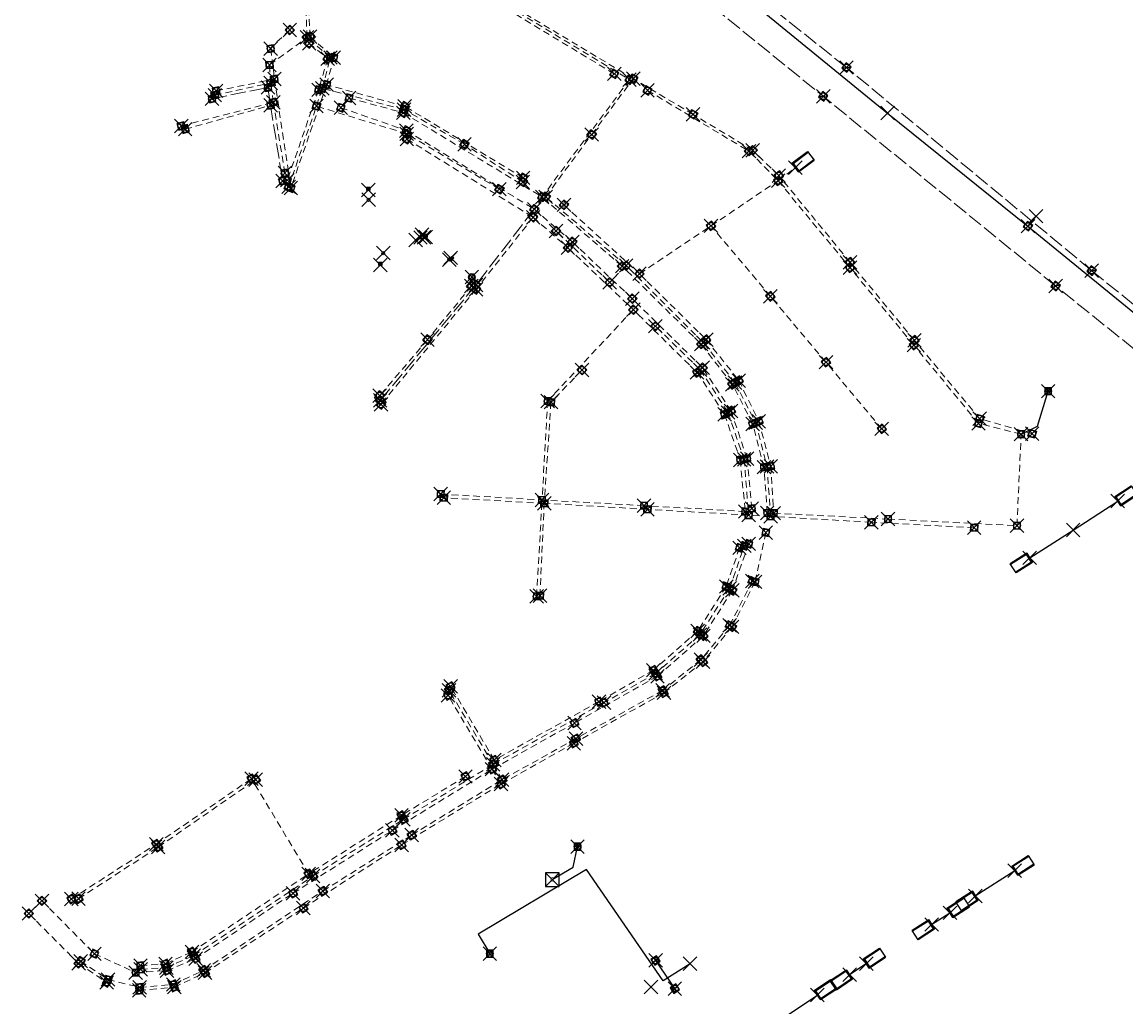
# Model space of a CAD drawing. Header units: metres. Extents: x 146210 to 148984, y 462839 to 465557.
# Tile 4 of 7: x 147001 to 147490, y 464846 to 465282. Entities that reach past the tile are written whole.
import ezdxf
from ezdxf.enums import TextEntityAlignment as Align
from ezdxf.lldxf.tags import DXFTag

# ---------------------------------------------------------------- set-up
doc = ezdxf.new("R2010")
doc.units = ezdxf.units.M
doc.header["$LTSCALE"] = 0.75
doc.header["$PDMODE"] = 3
doc.header["$PDSIZE"] = 3
for name, pattern in [('HIDDENX2', [0.75, 0.5, -0.25]), ('RI-DWA_PVC-SO', [6.4, 4, -2.4]), ('RI-GWA_BETON-SO', [11.4, 9, -2.4]), ('RI-HWA_BETON-SO', [11.4, 9, -2.4]), ('RI-HWA_PERCEELAANSLUITING_125-SO', [2.7, 2, -0.7]), ('RI-HWA_PVC-SO', [6.4, 4, -2.4])]:
    doc.linetypes.add(name, pattern=pattern)
doc.layers.get('0').update_dxf_attribs({"lineweight": 25})
for name, color, linetype, plot in [('aansluiting', 7, 'Continuous', False), ('fictieveput', 7, 'Continuous', False), ('gemaal', 7, 'Continuous', False), ('hemelwaterriool', 7, 'Continuous', False), ('huisaansluiting', 7, 'Continuous', False), ('inlaat', 7, 'Continuous', False), ('inspectieput duiker', 7, 'Continuous', False), ('inspectieput dwa', 7, 'Continuous', False), ('inspectieput gemengd', 7, 'Continuous', False), ('inspectieput rwa', 7, 'Continuous', False), ('ontstoppingsstuk', 7, 'Continuous', False), ('pompput', 7, 'Continuous', False), ('straatkolk', 7, 'Continuous', False), ('t-stuk', 7, 'Continuous', False), ('uitlaat', 7, 'Continuous', False), ('uitstroombak', 7, 'Continuous', False), ('verdekte put', 7, 'Continuous', False)]:
    doc.layers.add(name, color=color, linetype=linetype, plot=plot)
for name, color, linetype, lineweight in [('B-OI-RI-DRAINAGE_PUT-S', 71, 'Continuous', 25), ('B-OI-RI-DWA_RIOOLLEIDING_PVC_200-G', 42, 'RI-DWA_PVC-SO', 18), ('B-OI-RI-DWA_RIOOLLEIDING_PVC_250-G', 42, 'RI-DWA_PVC-SO', 18), ('B-OI-RI-DWA_RIOOLPUT_INSPECTIEPUT-S', 42, 'Continuous', 25), ('B-OI-RI-GWA_RIOOLLEIDING_BETON_1250-G', 11, 'RI-GWA_BETON-SO', 18), ('B-OI-RI-GWA_RIOOLLEIDING_BETON_1500-G', 11, 'RI-GWA_BETON-SO', 18), ('B-OI-RI-HWA_HULPSTUK-S', 151, 'Continuous', 18), ('B-OI-RI-HWA_KOLK-S', 151, 'Continuous', 25), ('B-OI-RI-HWA_RIOOLLEIDING_BETON_400-G', 151, 'RI-HWA_BETON-SO', 18), ('B-OI-RI-HWA_RIOOLLEIDING_BETON_800-G', 151, 'RI-HWA_BETON-SO', 18), ('B-OI-RI-HWA_RIOOLLEIDING_PVC_160-G', 151, 'RI-HWA_PVC-SO', 18), ('B-OI-RI-HWA_RIOOLLEIDING_PVC_200-G', 151, 'RI-HWA_PVC-SO', 18), ('B-OI-RI-HWA_RIOOLLEIDING_PVC_250-G', 151, 'RI-HWA_PVC-SO', 18), ('B-OI-RI-HWA_RIOOLLEIDING_PVC_315-G', 151, 'RI-HWA_PVC-SO', 18), ('B-OI-RI-HWA_RIOOLPUT_INSPECTIEPUT-S', 151, 'Continuous', 25), ('B-OI-RI-HWA_UITSTROOMBAK-S', 151, 'Continuous', 25), ('B-OI-RI-PERSLEIDING_GEMAAL-S', 210, 'Continuous', 25), ('B-OI-RI-PERSLEIDING_RIOOLPUT_POMPPUT-S', 210, 'Continuous', 25)]:
    doc.layers.add(name, color=color, linetype=linetype, lineweight=lineweight)
for name, color, linetype in [('B-OI-RI-DUIKERKUNSTWERK_DUIKER_RIOOLLEIDING_BETON_600-G', 171, 'Continuous'), ('B-OI-RI-DUIKERKUNSTWERK_DUIKER_RIOOLLEIDING_BETON_700-G', 171, 'Continuous'), ('B-OI-RI-DUIKERKUNSTWERK_DUIKER_RIOOLLEIDING_BETON_800-G', 171, 'Continuous'), ('B-OI-RI-DUIKERKUNSTWERK_DUIKER_RIOOLLEIDING_PVC_160-G', 171, 'Continuous'), ('B-OI-RI-DUIKERKUNSTWERK_DUIKER_RIOOLLEIDING_PVC_250-G', 171, 'Continuous'), ('B-OI-RI-GWA_RIOOLPUT_INSPECTIEPUT-S', 11, 'Continuous'), ('B-OI-RI-HWA_KOLKAANSLUITING_PVC_125-G', 151, 'Continuous'), ('B-OI-RI-HWA_PERCEELAANSLUITING_PVC_125-G', 151, 'RI-HWA_PERCEELAANSLUITING_125-SO'), ('B-OI-RI-HWA_PERCEELAANSLUITING_PVC_315-G', 7, 'Continuous'), ('B-OI-RI-HWA_RIOOLPUT_BLINDEPUT-S', 151, 'Continuous'), ('B-OI-RI-HWA_RIOOLPUT_OVERSTORTPUT-S', 151, 'Continuous'), ('B-OI-RI-KW_RIOOLPUT_OVERSTORTPUT-S', 171, 'Continuous'), ('B-OI-RI-KW_UITSTROOMBAK-S', 171, 'Continuous'), ('B-OI-RI-PERS_RIOOLPUT_OVERSTORTPUT-S', 210, 'Continuous'), ('B-OI-RI-PERSLEIDING_RIOOLLEIDING_HPE_63-G', 210, 'RI-PERS-SO'), ('B-OI-RI-PERSLEIDING_RIOOLLEIDING_PVC_200-G', 210, 'RI-PERS-SO'), ('drainput', 7, 'Continuous')]:
    doc.layers.add(name, color=color, linetype=linetype)
doc.styles.add('NLCS-ISO', font='isocpeur.ttf')
doc.styles.get("Standard").update_dxf_attribs({"font": 'txt.shx'})
tags = doc.linetypes.add('RI-PERS-SO', pattern='A,7,-2,["P",Standard,S=1.8,R=0,X=-0.5,Y=-0.9],-2,7,-2,[102,NLCS.SHX,S=1,R=180,X=0,Y=0],-2', length=22).pattern_tags.tags
tags[6] = DXFTag(74, 10)

# ---------------------------------------------------------------- blocks, each defined once
blk = doc.blocks.new('B-SRI-PUT_HWA-SO')
at = {"lineweight": -3, "flags": 128}
blk.add_lwpolyline([(-2, -2), (2, -2), (2, 2), (-2, 2)], close=True, dxfattribs=at)
at = {"lineweight": -3}
blk.add_circle((0, 0), 2, dxfattribs=at)
blk = doc.blocks.new('SRI-PUT_BLINDEPUT-SO')
at = {"lineweight": -3, "flags": 128}
blk.add_lwpolyline([(-2, -2), (2, -2), (2, 2), (-2, 2)], close=True, dxfattribs=at)
at = {"linetype": 'HIDDENX2', "lineweight": -3, "ltscale": 1.5}
blk.add_circle((0, 0), 2, dxfattribs=at)
at = {"ltscale": 0.1, "style": 'NLCS-ISO'}
blk.add_text('B', height=2.5, dxfattribs=at).set_placement((0, -0.01), align=Align.MIDDLE_CENTER)
blk = doc.blocks.new('SRI-HULP_INLAAT-SO')
for p, q in [((-0.71, 0.71), (0.71, -0.71)), ((-0.71, -0.71), (0.71, 0.71))]:
    blk.add_line(p, q)
blk.add_circle((0, 0), 1)
blk = doc.blocks.new('SRI-KOLK_STRAAT-SO')
h = blk.add_hatch(color=256)
h.dxf.hatch_style = 1
h.paths.add_polyline_path([(-1.125, 1.5), (-1.125, 0), (0, 0.75)])
h.paths.add_polyline_path([(1.125, 1.5), (0, 0.75), (1.125, 0)])
for p, q in [((-1.125, 0), (1.125, 1.5)), ((1.125, 0), (-1.125, 1.5))]:
    blk.add_line(p, q)
blk.add_lwpolyline([(-1.125, 0), (1.125, 0), (1.125, 1.5), (-1.125, 1.5)], close=True)
blk = doc.blocks.new('B-SRI-PUT_DWA-SO')
at = {"flags": 128}
blk.add_lwpolyline([(-2, 2), (2, 2), (2, -2), (-2, -2)], close=True, dxfattribs=at)
at = {"lineweight": -3, "flags": 128}
blk.add_lwpolyline([(2, -2), (2, 2), (-2, 2), (-2, -2)], close=True, dxfattribs=at)
at = {"lineweight": -3}
blk.add_circle((0, 0), 2, dxfattribs=at)
blk = doc.blocks.new('SRI-DRAIN_PUT-SO')
at = {"lineweight": -3}
for radius in [2, 1.5]:
    blk.add_circle((0, 0), radius, dxfattribs=at)
blk = doc.blocks.new('B-SRI-PUT_POMPPUT-SO')
for p, q in [((-1.74, -0.98), (0, 2)), ((0, 2), (1.74, -0.98)), ((1.74, -0.98), (-1.74, -0.98))]:
    blk.add_line(p, q)
blk.add_lwpolyline([(-2, -2), (2, -2), (2, 2), (-2, 2)], close=True)
blk.add_circle((0, 0), 2)
blk = doc.blocks.new('B-SRI-PUT_GWA-SO')
blk.add_line((-1.41, -1.41), (1.41, 1.41))
blk.add_lwpolyline([(-2, -2), (2, -2), (2, 2), (-2, 2)], close=True)
blk.add_circle((0, 0), 2)
blk = doc.blocks.new('B-SRI-PUT_OVERSTORT-SO')
for p, q in [((0, 2), (-2, 0)), ((-2, 0), (2, 0)), ((0, -2), (0, 2)), ((2, 0), (0, 2))]:
    blk.add_line(p, q)
blk.add_lwpolyline([(-2, -2), (2, -2), (2, 2), (-2, 2)], close=True)
blk.add_circle((0, 0), 2)
blk = doc.blocks.new('SRI-UITSTROOMBAK-SO')
at = {"color": 7}
for p, q in [((-3.25, 11.56), (3.25, 11.56)), ((-3.25, 0), (-3.25, 11.56)), ((-2.75, 0.5), (-2.75, 11.56)), ((2.75, 0.5), (2.75, 11.56)), ((3.25, 0), (3.25, 11.56)), ((-3.25, 0), (3.25, 0)), ((-2.75, 0.5), (2.75, 0.5))]:
    blk.add_line(p, q, dxfattribs=at)
at = {"flags": 128}
blk.add_lwpolyline([(-3.25, 11.56), (3.25, 11.56), (3.25, 0), (-3.25, 0)], close=True, dxfattribs=at)
blk = doc.blocks.new('SRI-GEMAAL-SO')
at = {"lineweight": -3, "flags": 128}
blk.add_lwpolyline([(-4, -4), (4, -4), (4, 4), (-4, 4)], close=True, dxfattribs=at)
at = {"ltscale": 0.1, "style": 'NLCS-ISO'}
blk.add_text('G', height=2.5, dxfattribs=at).set_placement((-0.17, -0.01), align=Align.MIDDLE_CENTER)

msp = doc.modelspace()

# ---------------------------------------------------------------- linework, layer by layer
at = {"layer": 'aansluiting'}
msp.add_point((147450.57, 465196.38), dxfattribs=at)
at = {"layer": 'B-OI-RI-DUIKERKUNSTWERK_DUIKER_RIOOLLEIDING_BETON_600-G'}
msp.add_line((147282.09, 464866.72), (147290.62, 464854.18), dxfattribs=at)
at = {"layer": 'B-OI-RI-DUIKERKUNSTWERK_DUIKER_RIOOLLEIDING_BETON_700-G'}
for p, q in [((147319.34, 465295.5), (147384.89, 465242.06)), ((147384.89, 465242.06), (147447.02, 465191.96)), ((147447.02, 465191.96), (147519.27, 465132.81))]:
    msp.add_line(p, q, dxfattribs=at)
at = {"layer": 'B-OI-RI-DUIKERKUNSTWERK_DUIKER_RIOOLLEIDING_BETON_800-G'}
for p, q in [((147467.08, 465057.34), (147486.78, 465070.17)), ((147447.79, 465045.03), (147467.08, 465057.34))]:
    msp.add_line(p, q, dxfattribs=at)
at = {"layer": 'B-OI-RI-DUIKERKUNSTWERK_DUIKER_RIOOLLEIDING_PVC_160-G'}
msp.add_line((147404.37, 464882.6), (147412.47, 464887.79), dxfattribs=at)
at = {"layer": 'B-OI-RI-DUIKERKUNSTWERK_DUIKER_RIOOLLEIDING_PVC_250-G'}
for p, q in [((147423.72, 464895.28), (147441.18, 464906.47)), ((147368.03, 464860.4), (147375.4, 464865.3)), ((147337.95, 464840.85), (147353.74, 464851.35))]:
    msp.add_line(p, q, dxfattribs=at)
at = {"layer": 'B-OI-RI-DWA_RIOOLLEIDING_PVC_200-G'}
for p, q in [((147253.8, 465232.54), (147272.2, 465257.27)), ((147298.68, 465241.47), (147272.2, 465257.27)), ((147086.86, 465249.95), (147111.58, 465255.38)), ((147170.65, 465243.58), (147134.51, 465253.03)), ((147117.9, 465215.45), (147112.78, 465246.82)), ((147171.86, 465232.86), (147131.9, 465245.12)), ((147197.43, 465228.22), (147170.65, 465243.58)), ((147325.11, 465225.53), (147298.68, 465241.47)), ((147212.9, 465208.34), (147171.86, 465232.86)), ((147233.4, 465204.94), (147253.8, 465232.54)), ((147223.31, 465211.53), (147197.44, 465228.16)), ((147336.7, 465214.33), (147325.11, 465225.53)), ((147368.22, 465175.92), (147336.7, 465214.33)), ((147269.06, 465174.49), (147233.4, 465204.94)), ((147261.77, 465167.04), (147238.03, 465189.83)), ((147269.06, 465174.49), (147261.77, 465167.04)), ((147303.17, 465140.42), (147269.06, 465174.49)), ((147396.77, 465141.32), (147368.22, 465175.92)), ((147200.52, 465165.42), (147181.06, 465141.67)), ((147301.86, 465128.3), (147282.02, 465147.66)), ((147181.06, 465141.67), (147159.92, 465116.84)), ((147317.31, 465122.6), (147303.17, 465140.42)), ((147425.62, 465106.66), (147396.77, 465141.32)), ((147249.48, 465128.21), (147235.74, 465113.96)), ((147301.86, 465128.3), (147314.2, 465109.38)), ((147317.31, 465122.6), (147326.41, 465104.84)), ((147235.74, 465113.96), (147232.79, 465069.17)), ((147314.2, 465109.38), (147321.32, 465088.67)), ((147326.41, 465104.84), (147331.46, 465085.47)), ((147448.9, 465100.01), (147425.62, 465106.66)), ((147321.32, 465088.67), (147323.3, 465063.9)), ((147333.05, 465063.41), (147331.46, 465085.47)), ((147230.85, 465028.22), (147232.79, 465069.17)), ((147333.05, 465063.41), (147323.3, 465063.9)), ((147377.7, 465060.76), (147333.05, 465063.41)), ((147423.23, 465058.36), (147377.7, 465060.76)), ((147314.89, 465031.53), (147321.4, 465050.36)), ((147314.89, 465031.53), (147301.75, 465011.07)), ((147314.9, 465015.12), (147324.99, 465034.78)), ((147314.9, 465015.12), (147302.12, 464999.88)), ((147301.75, 465011.07), (147282.13, 464993.78)), ((147302.12, 464999.88), (147285.21, 464986.3)), ((147282.13, 464993.78), (147259.2, 464980.86)), ((147285.21, 464986.3), (147246.8, 464964.93)), ((147259.2, 464980.86), (147210.14, 464953.59)), ((147246.8, 464964.93), (147214.14, 464946.74)), ((147170.42, 464929.2), (147210.14, 464953.59)), ((147061.78, 464916.91), (147104.99, 464946.76)), ((147174.08, 464922.21), (147214.14, 464946.74)), ((147130.42, 464904.1), (147170.42, 464929.2)), ((147134.71, 464897.41), (147174.08, 464922.21)), ((147026.48, 464894.03), (147061.78, 464916.91)), ((147077.56, 464868.81), (147130.42, 464904.1)), ((147081.92, 464862.31), (147134.71, 464897.41)), ((147027.42, 464866.39), (147039.57, 464858.24)), ((147065.35, 464863.51), (147077.56, 464868.81)), ((147054.02, 464862.77), (147065.35, 464863.51)), ((147068.52, 464856.06), (147081.92, 464862.31)), ((147039.57, 464858.24), (147053.62, 464854.79)), ((147053.62, 464854.79), (147068.52, 464856.06))]:
    msp.add_line(p, q, dxfattribs=at)
at = {"layer": 'B-OI-RI-DWA_RIOOLLEIDING_PVC_250-G'}
for p, q in [((147127.71, 465275.54), (147126.58, 465307.94)), ((147272.2, 465257.27), (147221.78, 465287.5)), ((147111.1, 465263.36), (147127.71, 465275.54)), ((147138.09, 465266.65), (147127.71, 465275.54)), ((147134.51, 465253.03), (147138.09, 465266.65)), ((147111.58, 465255.38), (147111.1, 465263.36)), ((147112.78, 465246.82), (147111.58, 465255.38)), ((147131.9, 465245.12), (147134.51, 465253.03)), ((147071.99, 465236.32), (147112.78, 465246.82)), ((147119.54, 465209.35), (147131.9, 465245.12)), ((147232.79, 465069.17), (147188.3, 465071.64)), ((147278.52, 465066.52), (147232.79, 465069.17)), ((147323.3, 465063.9), (147278.52, 465066.52)), ((147210.14, 464953.59), (147190.62, 464986.3)), ((147214.14, 464946.74), (147210.14, 464953.59))]:
    msp.add_line(p, q, dxfattribs=at)
at = {"layer": 'B-OI-RI-GWA_RIOOLLEIDING_BETON_1250-G'}
for p, q in [((147267.68, 465321.46), (147356.35, 465249.48)), ((147459.34, 465165.43), (147356.35, 465249.48)), ((147560.77, 465083.85), (147459.34, 465165.43))]:
    msp.add_line(p, q, dxfattribs=at)
at = {"layer": 'B-OI-RI-GWA_RIOOLLEIDING_BETON_1500-G'}
for p, q in [((147366.65, 465262.21), (147275.31, 465335.07)), ((147475.24, 465172.25), (147366.65, 465262.21)), ((147475.24, 465172.25), (147572.8, 465093.53))]:
    msp.add_line(p, q, dxfattribs=at)
at = {"layer": 'B-OI-RI-HWA_KOLKAANSLUITING_PVC_125-G'}
msp.add_line((147191.31, 465177.89), (147190.71, 465177.11), dxfattribs=at)
at = {"layer": 'B-OI-RI-HWA_PERCEELAANSLUITING_PVC_125-G'}
msp.add_line((147175.82, 465185.82), (147177.95, 465186.91), dxfattribs=at)
at = {"layer": 'B-OI-RI-HWA_PERCEELAANSLUITING_PVC_315-G'}
msp.add_line((147450.57, 465196.38), (147447.02, 465191.96), dxfattribs=at)
at = {"layer": 'B-OI-RI-HWA_RIOOLLEIDING_BETON_400-G'}
for p, q in [((147228.34, 465199.45), (147202.56, 465165.91)), ((147202.56, 465165.91), (147160.12, 465114.75))]:
    msp.add_line(p, q, dxfattribs=at)
at = {"layer": 'B-OI-RI-HWA_RIOOLLEIDING_BETON_800-G'}
for p, q in [((147085.61, 465248.36), (147110.38, 465253.34)), ((147110.38, 465253.34), (147111.58, 465245.47)), ((147111.58, 465245.47), (147116.86, 465211.98))]:
    msp.add_line(p, q, dxfattribs=at)
at = {"layer": 'B-OI-RI-HWA_RIOOLLEIDING_PVC_160-G'}
for p, q in [((147127.68, 465307.64), (147129.05, 465275.92)), ((147263.78, 465259.39), (147220.04, 465285.84)), ((147120.07, 465278.83), (147111.46, 465270.82)), ((147129.05, 465275.92), (147139.55, 465266.6)), ((147111.6, 465270.57), (147113.29, 465257.09)), ((147139.55, 465266.6), (147136.4, 465254.6)), ((147087.48, 465251.88), (147113.29, 465257.09)), ((147113.29, 465257.09), (147120.55, 465208.8)), ((147170.96, 465245.04), (147136.4, 465254.6)), ((147278.49, 465252.07), (147323.51, 465225.14)), ((147223.44, 465213.36), (147170.96, 465245.04)), ((147171.92, 465230.54), (147227.85, 465195.86)), ((147241.5, 465201.4), (147274.95, 465170.85)), ((147227.85, 465195.86), (147202.55, 465163.99))]:
    msp.add_line(p, q, dxfattribs=at)
at = {"layer": 'B-OI-RI-HWA_RIOOLLEIDING_PVC_200-G'}
for p, q in [((147136.4, 465254.6), (147120.55, 465208.8)), ((147323.51, 465225.14), (147336.37, 465212.05)), ((147202.55, 465163.99), (147160.44, 465112.98))]:
    msp.add_line(p, q, dxfattribs=at)
at = {"layer": 'B-OI-RI-HWA_RIOOLLEIDING_PVC_250-G'}
for p, q in [((147336.37, 465212.05), (147343.98, 465217.87)), ((147306.65, 465192.07), (147336.37, 465212.05)), ((147336.37, 465212.05), (147368.21, 465173.53)), ((147245.21, 465184.97), (147228.34, 465199.45)), ((147227.85, 465195.86), (147243.25, 465182.4)), ((147274.95, 465170.85), (147306.65, 465192.07)), ((147332.96, 465160.85), (147306.65, 465192.07)), ((147271.76, 465159.8), (147245.21, 465184.97)), ((147243.25, 465182.4), (147272.25, 465154.92)), ((147302.28, 465139.67), (147267.27, 465174.21)), ((147396.49, 465139.25), (147368.21, 465173.53)), ((147274.95, 465170.85), (147304.53, 465141.7)), ((147302.93, 465129.23), (147271.76, 465159.8)), ((147357.55, 465131.7), (147332.96, 465160.85)), ((147272.25, 465154.92), (147234.27, 465114.48)), ((147300.47, 465127.12), (147272.25, 465154.92)), ((147316.11, 465121.87), (147302.28, 465139.67)), ((147304.53, 465141.7), (147318.99, 465123.54)), ((147425.12, 465104.55), (147396.49, 465139.25)), ((147382.28, 465102.15), (147357.55, 465131.7)), ((147300.47, 465127.12), (147312.66, 465108.56)), ((147315.5, 465110.09), (147302.93, 465129.23)), ((147325.07, 465104.33), (147316.11, 465121.87)), ((147318.99, 465123.54), (147327.83, 465105.53)), ((147234.27, 465114.48), (147231.82, 465070.65)), ((147322.64, 465088.99), (147315.5, 465110.09)), ((147312.66, 465108.56), (147319.6, 465088.4)), ((147327.83, 465105.53), (147333.13, 465085.56)), ((147330.14, 465085.17), (147325.07, 465104.33)), ((147443.99, 465099.79), (147425.12, 465104.55)), ((147442.19, 465059.29), (147443.99, 465099.79)), ((147319.6, 465088.4), (147321.79, 465065.54)), ((147324.71, 465066.85), (147322.64, 465088.99)), ((147333.13, 465085.56), (147334.46, 465064.8)), ((147331.54, 465064.91), (147330.14, 465085.17)), ((147229.39, 465027.96), (147231.82, 465070.65)), ((147276.99, 465068.15), (147231.82, 465070.65)), ((147321.79, 465065.54), (147276.99, 465068.15)), ((147334.46, 465064.8), (147385.05, 465062.21)), ((147385.05, 465062.21), (147442.19, 465059.29)), ((147330.93, 465056.21), (147326.17, 465034.39)), ((147323.32, 465051.21), (147316.12, 465030.6)), ((147319.27, 465049.47), (147313.4, 465032.35)), ((147313.4, 465032.35), (147300.77, 465012.58)), ((147326.17, 465034.39), (147315.91, 465014.44)), ((147316.12, 465030.6), (147303.3, 465010.49)), ((147300.77, 465012.58), (147281.14, 464995.27)), ((147315.91, 465014.44), (147303.1, 464998.97)), ((147303.3, 465010.49), (147282.94, 464992.55)), ((147303.1, 464998.97), (147285.78, 464985.24)), ((147282.94, 464992.55), (147246.19, 464971.84)), ((147281.14, 464995.27), (147257.03, 464981.34)), ((147210.67, 464955.46), (147191.31, 464988.1)), ((147285.78, 464985.24), (147245.87, 464962.89)), ((147257.03, 464981.34), (147210.67, 464955.46)), ((147246.19, 464971.84), (147209.65, 464951.41)), ((147245.87, 464962.89), (147213.62, 464944.82)), ((147165.51, 464924.3), (147209.65, 464951.41)), ((147213.62, 464944.82), (147209.65, 464951.41)), ((147060.95, 464918.22), (147103.09, 464947.21)), ((147128.42, 464905.04), (147103.09, 464947.21)), ((147197.88, 464948.19), (147169.55, 464930.92)), ((147169.61, 464917.85), (147213.62, 464944.82)), ((147169.55, 464930.92), (147128.42, 464905.04)), ((147121.53, 464896.42), (147165.51, 464924.3)), ((147023.34, 464893.91), (147060.95, 464918.22)), ((147126.08, 464889.89), (147169.61, 464917.85)), ((147076.74, 464870.5), (147128.42, 464905.04)), ((147078.36, 464867.5), (147121.53, 464896.42)), ((147010.28, 464893.11), (147033.56, 464869.64)), ((147082.52, 464861.23), (147126.08, 464889.89)), ((147004.49, 464887.47), (147026.51, 464865.35)), ((147065.03, 464865.21), (147076.74, 464870.5)), ((147026.51, 464865.35), (147038.99, 464856.91)), ((147033.56, 464869.64), (147051.79, 464861.3)), ((147053.93, 464864.45), (147065.03, 464865.21)), ((147065.64, 464862.14), (147078.36, 464867.5)), ((147051.79, 464861.3), (147065.64, 464862.14)), ((147068.89, 464854.85), (147082.52, 464861.23)), ((147053.36, 464853.42), (147068.89, 464854.85))]:
    msp.add_line(p, q, dxfattribs=at)
at = {"layer": 'B-OI-RI-HWA_RIOOLLEIDING_PVC_315-G'}
for p, q in [((147221.05, 465286.76), (147270.54, 465256.84)), ((147128.63, 465272.94), (147136.84, 465266.14)), ((147136.84, 465266.14), (147132.85, 465252.3)), ((147270.54, 465256.84), (147231.83, 465204.88)), ((147132.85, 465252.3), (147118.98, 465212.3)), ((147146.36, 465248.7), (147170.38, 465242.16)), ((147073.74, 465234.89), (147111.58, 465245.47)), ((147142.68, 465244.41), (147171.7, 465234.27)), ((147170.38, 465242.16), (147231.83, 465204.88)), ((147171.7, 465234.27), (147228.34, 465199.45)), ((147118.98, 465212.3), (147116.86, 465211.98)), ((147231.83, 465204.88), (147228.34, 465199.45)), ((147267.27, 465174.21), (147231.83, 465204.88)), ((147186.94, 465073.28), (147231.82, 465070.65)), ((147209.65, 464951.41), (147190.19, 464984.06))]:
    msp.add_line(p, q, dxfattribs=at)
at = {"layer": 'B-OI-RI-PERSLEIDING_RIOOLLEIDING_HPE_63-G'}
msp.add_lwpolyline([(147297.35, 464865.23), (147285.41, 464857.61), (147251.42, 464907.01), (147203.58, 464878.36), (147208.69, 464869.7)], dxfattribs=at)
at = {"layer": 'B-OI-RI-PERSLEIDING_RIOOLLEIDING_PVC_200-G'}
msp.add_lwpolyline([(147236.35, 464902.5), (147245.58, 464908.03), (147247.53, 464917.1)], dxfattribs=at)
at = {"layer": 'drainput'}
msp.add_point((147200.7, 465169.41), dxfattribs=at)
at = {"layer": 'fictieveput'}
for p in [(147175.82, 465185.82), (147178.67, 465188.19)]:
    msp.add_point(p, dxfattribs=at)
at = {"layer": 'gemaal'}
msp.add_point((147236.35, 464902.5), dxfattribs=at)
at = {"layer": 'hemelwaterriool'}
for points in [[(147200.7, 465169.41), (147201.29, 465169.01), (147202.56, 465165.91)], [(147443.99, 465099.79), (147451.24, 465103.31), (147455.97, 465118.86)]]:
    msp.add_lwpolyline(points, dxfattribs=at)
at = {"layer": 'huisaansluiting'}
msp.add_lwpolyline([(147178.67, 465188.19), (147179.45, 465187.54), (147179.53, 465187.02)], dxfattribs=at)
at = {"layer": 'inlaat'}
for p in [(147154.98, 465203.63), (147177.95, 465186.91), (147161.48, 465180.02), (147190.71, 465177.11)]:
    msp.add_point(p, dxfattribs=at)
at = {"layer": 'inspectieput duiker'}
for p in [(147384.89, 465242.06), (147447.02, 465191.96), (147467.08, 465057.34)]:
    msp.add_point(p, dxfattribs=at)
at = {"layer": 'inspectieput dwa'}
for p in [(147127.71, 465275.54), (147111.1, 465263.36), (147138.09, 465266.65), (147111.58, 465255.38), (147272.2, 465257.27), (147086.86, 465249.95), (147134.51, 465253.03), (147112.78, 465246.82), (147131.9, 465245.12), (147170.65, 465243.58), (147298.68, 465241.47), (147071.99, 465236.32), (147171.86, 465232.86), (147253.8, 465232.54), (147197.43, 465228.22), (147325.11, 465225.53), (147117.9, 465215.45), (147336.7, 465214.33), (147119.54, 465209.35), (147223.31, 465211.53), (147212.9, 465208.34), (147233.4, 465204.94), (147238.03, 465189.83), (147368.22, 465175.92), (147269.06, 465174.49), (147200.52, 465165.42), (147261.77, 465167.04), (147282.02, 465147.66), (147181.06, 465141.67), (147396.77, 465141.32), (147303.17, 465140.42), (147249.48, 465128.21), (147301.86, 465128.3), (147317.31, 465122.6), (147159.92, 465116.84), (147235.74, 465113.96), (147314.2, 465109.38), (147326.41, 465104.84), (147425.62, 465106.66), (147448.9, 465100.01), (147321.32, 465088.67), (147331.46, 465085.47), (147188.3, 465071.64), (147232.79, 465069.17), (147278.52, 465066.52), (147323.3, 465063.9), (147333.05, 465063.41), (147377.7, 465060.76), (147423.23, 465058.36), (147321.4, 465050.36), (147324.99, 465034.78), (147314.89, 465031.53), (147230.85, 465028.22), (147314.9, 465015.12), (147301.75, 465011.07), (147302.12, 464999.88), (147282.13, 464993.78), (147190.62, 464986.3), (147285.21, 464986.3), (147259.2, 464980.86), (147246.8, 464964.93), (147210.14, 464953.59), (147104.99, 464946.76), (147214.14, 464946.74), (147170.42, 464929.2), (147174.08, 464922.21), (147061.78, 464916.91), (147130.42, 464904.1), (147134.71, 464897.41), (147026.48, 464894.03), (147077.56, 464868.81), (147027.42, 464866.39), (147054.02, 464862.77), (147065.35, 464863.51), (147081.92, 464862.31), (147297.35, 464865.23), (147039.57, 464858.24), (147053.62, 464854.79), (147068.52, 464856.06)]:
    msp.add_point(p, dxfattribs=at)
at = {"layer": 'inspectieput gemengd'}
for p in [(147366.65, 465262.21), (147356.35, 465249.48), (147475.24, 465172.25), (147459.34, 465165.43)]:
    msp.add_point(p, dxfattribs=at)
at = {"layer": 'inspectieput rwa'}
for p in [(147120.07, 465278.83), (147128.63, 465272.94), (147129.05, 465275.92), (147111.6, 465270.57), (147136.84, 465266.14), (147139.55, 465266.6), (147263.78, 465259.39), (147113.29, 465257.09), (147136.4, 465254.6), (147270.54, 465256.84), (147087.48, 465251.88), (147110.38, 465253.34), (147132.85, 465252.3), (147146.36, 465248.7), (147278.49, 465252.07), (147085.61, 465248.36), (147111.58, 465245.47), (147142.68, 465244.41), (147170.96, 465245.04), (147170.38, 465242.16), (147073.74, 465234.89), (147171.7, 465234.27), (147171.92, 465230.54), (147323.51, 465225.14), (147116.86, 465211.98), (147118.98, 465212.3), (147223.44, 465213.36), (147336.37, 465212.05), (147120.55, 465208.8), (147231.83, 465204.88), (147227.85, 465195.86), (147228.34, 465199.45), (147306.65, 465192.07), (147245.21, 465184.97), (147243.25, 465182.4), (147267.27, 465174.21), (147274.95, 465170.85), (147368.21, 465173.53), (147202.56, 465165.91), (147202.55, 465163.99), (147332.96, 465160.85), (147271.76, 465159.8), (147272.25, 465154.92), (147304.53, 465141.7), (147302.28, 465139.67), (147396.49, 465139.25), (147357.55, 465131.7), (147300.47, 465127.12), (147302.93, 465129.23), (147316.11, 465121.87), (147318.99, 465123.54), (147160.12, 465114.75), (147160.44, 465112.98), (147234.27, 465114.48), (147312.66, 465108.56), (147315.5, 465110.09), (147325.07, 465104.33), (147327.83, 465105.53), (147382.28, 465102.15), (147425.12, 465104.55), (147443.99, 465099.79), (147319.6, 465088.4), (147322.64, 465088.99), (147330.14, 465085.17), (147333.13, 465085.56), (147186.94, 465073.28), (147231.82, 465070.65), (147276.99, 465068.15), (147321.79, 465065.54), (147324.71, 465066.85), (147331.54, 465064.91), (147334.46, 465064.8), (147385.05, 465062.21), (147442.19, 465059.29), (147330.93, 465056.21), (147319.27, 465049.47), (147323.32, 465051.21), (147326.17, 465034.39), (147313.4, 465032.35), (147316.12, 465030.6), (147229.39, 465027.96), (147315.91, 465014.44), (147300.77, 465012.58), (147303.3, 465010.49), (147281.14, 464995.27), (147303.1, 464998.97), (147282.94, 464992.55), (147191.31, 464988.1), (147285.78, 464985.24), (147190.19, 464984.06), (147257.03, 464981.34), (147246.19, 464971.84), (147245.87, 464962.89), (147210.67, 464955.46), (147209.65, 464951.41), (147103.09, 464947.21), (147197.88, 464948.19), (147213.62, 464944.82), (147169.55, 464930.92), (147165.51, 464924.3), (147060.95, 464918.22), (147169.61, 464917.85), (147128.42, 464905.04), (147010.28, 464893.11), (147023.34, 464893.91), (147121.53, 464896.42), (147004.49, 464887.47), (147126.08, 464889.89), (147033.56, 464869.64), (147076.74, 464870.5), (147078.36, 464867.5), (147026.51, 464865.35), (147053.93, 464864.45), (147065.03, 464865.21), (147051.79, 464861.3), (147065.64, 464862.14), (147082.52, 464861.23), (147038.99, 464856.91), (147053.36, 464853.42), (147068.89, 464854.85)]:
    msp.add_point(p, dxfattribs=at)
at = {"layer": 'ontstoppingsstuk'}
msp.add_point((147280.06, 464854.91), dxfattribs=at)
at = {"layer": 'pompput'}
msp.add_point((147208.69, 464869.7), dxfattribs=at)
at = {"layer": 'straatkolk'}
for p in [(147154.82, 465207.94), (147180.25, 465187.12), (147191.31, 465177.89), (147160.19, 465174.71)]:
    msp.add_point(p, dxfattribs=at)
at = {"layer": 't-stuk'}
msp.add_point((147179.53, 465187.02), dxfattribs=at)
at = {"layer": 'uitlaat'}
for p in [(147455.97, 465118.86), (147247.53, 464917.1), (147282.09, 464866.72), (147290.62, 464854.18)]:
    msp.add_point(p, dxfattribs=at)
at = {"layer": 'uitstroombak'}
for p in [(147343.98, 465217.87), (147486.78, 465070.17), (147447.79, 465045.03), (147441.18, 464906.47), (147423.72, 464895.28), (147412.47, 464887.79), (147404.37, 464882.6), (147375.4, 464865.3), (147368.03, 464860.4), (147353.74, 464851.35)]:
    msp.add_point(p, dxfattribs=at)
at = {"layer": 'verdekte put'}
msp.add_point((147241.5, 465201.4), dxfattribs=at)

# ---------------------------------------------------------------- block references
at = {"layer": 'B-OI-RI-DRAINAGE_PUT-S', "xscale": 0.75, "yscale": 0.75, "zscale": 0.75}
msp.add_blockref('SRI-DRAIN_PUT-SO', (147200.7, 465169.41), dxfattribs=at)
at = {"layer": 'B-OI-RI-DWA_RIOOLPUT_INSPECTIEPUT-S', "xscale": 0.75, "yscale": 0.75, "zscale": 0.75}
for p, rotation in [((147127.71, 465275.54), 216.246210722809), ((147138.09, 465266.65), 255.2761060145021), ((147111.1, 465263.36), 273.3837104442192), ((147111.58, 465255.38), 192.3866354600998), ((147272.2, 465257.27), 329.1633823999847), ((147086.86, 465249.95), 12.38663546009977), ((147134.51, 465253.03), 345.3506685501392), ((147112.78, 465246.82), 194.436770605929), ((147131.9, 465245.12), 342.9504797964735), ((147170.65, 465243.58), 330.1621412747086), ((147298.68, 465241.47), 328.913663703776), ((147071.99, 465236.32), 14.43677060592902), ((147171.86, 465232.86), 329.1375652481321), ((147253.8, 465232.54), 233.5327500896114), ((147197.43, 465228.22), 327.271154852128), ((147325.11, 465225.53), 315.9652289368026), ((147117.9, 465215.45), 99.27859228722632), ((147223.31, 465211.53), 147.2711548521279), ((147336.7, 465214.33), 309.3759006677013), ((147119.54, 465209.35), 70.9335798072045), ((147212.9, 465208.34), 149.1375652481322), ((147233.4, 465204.94), 53.53275008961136), ((147238.03, 465189.83), 316.1758717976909), ((147269.06, 465174.49), 315.0277323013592), ((147368.22, 465175.92), 309.5341089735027), ((147261.77, 465167.04), 136.1758717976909), ((147200.52, 465165.42), 230.6694911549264), ((147282.02, 465147.66), 315.6970372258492), ((147181.06, 465141.67), 50.66949115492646), ((147303.17, 465140.42), 135.0277323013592), ((147396.77, 465141.32), 309.7774276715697), ((147249.48, 465128.21), 226.0418499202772), ((147301.86, 465128.3), 135.6970372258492), ((147317.31, 465122.6), 128.4442533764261), ((147159.92, 465116.84), 49.60166140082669), ((147235.74, 465113.96), 266.2301659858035), ((147314.2, 465109.38), 288.9588068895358), ((147326.41, 465104.84), 117.1236721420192), ((147425.62, 465106.66), 344.0357532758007), ((147448.9, 465100.01), 164.0357532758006), ((147321.32, 465088.67), 274.5870700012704), ((147331.46, 465085.47), 104.6207535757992), ((147188.3, 465071.64), 356.8302263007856), ((147232.79, 465069.17), 176.8302263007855), ((147278.52, 465066.52), 176.6845173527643), ((147323.3, 465063.9), 176.6520629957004), ((147333.05, 465063.41), 177.127037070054), ((147377.7, 465060.76), 176.5961590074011), ((147423.23, 465058.36), 176.9876087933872), ((147321.4, 465050.36), 250.9160152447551), ((147324.99, 465034.78), 242.8261207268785), ((147314.89, 465031.53), 70.91601524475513), ((147230.85, 465028.22), 87.28957390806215), ((147314.9, 465015.12), 62.82612072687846), ((147301.75, 465011.07), 221.379885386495), ((147302.12, 464999.88), 218.757186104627), ((147282.13, 464993.78), 209.3933281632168), ((147190.62, 464986.3), 300.8221201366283), ((147285.21, 464986.3), 209.0891723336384), ((147259.2, 464980.86), 209.0634283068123), ((147246.8, 464964.93), 209.1247229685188), ((147210.14, 464953.59), 211.5616023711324), ((147104.99, 464946.76), 214.6318079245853), ((147214.14, 464946.74), 211.4755869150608), ((147170.42, 464929.2), 212.101459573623), ((147174.08, 464922.21), 212.2044570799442), ((147061.78, 464916.91), 34.6318079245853), ((147130.42, 464904.1), 32.101459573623), ((147134.71, 464897.41), 213.6236503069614), ((147026.48, 464894.03), 32.95346913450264), ((147077.56, 464868.81), 33.73232344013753), ((147027.42, 464866.39), 326.1264285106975), ((147065.35, 464863.51), 23.46066200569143), ((147054.02, 464862.77), 3.747600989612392), ((147081.92, 464862.31), 33.62365030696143), ((147039.57, 464858.24), 346.2250064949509), ((147053.62, 464854.79), 4.859398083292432), ((147068.52, 464856.06), 25.00635518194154)]:
    msp.add_blockref('B-SRI-PUT_DWA-SO', p, dxfattribs=dict(at, rotation=rotation))
at = {"layer": 'B-OI-RI-GWA_RIOOLPUT_INSPECTIEPUT-S', "xscale": 0.75, "yscale": 0.75, "zscale": 0.75}
for p, rotation in [((147366.65, 465262.21), 320.3589897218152), ((147356.35, 465249.48), 320.7833749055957), ((147475.24, 465172.25), 321.1019389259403), ((147459.34, 465165.43), 140.7833749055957)]:
    msp.add_blockref('B-SRI-PUT_GWA-SO', p, dxfattribs=dict(at, rotation=rotation))
at = {"layer": 'B-OI-RI-HWA_HULPSTUK-S', "xscale": 0.75, "yscale": 0.75, "zscale": 0.75}
for p in [(147154.98, 465203.63), (147177.95, 465186.91), (147161.48, 465180.02)]:
    msp.add_blockref('SRI-HULP_INLAAT-SO', p, dxfattribs=at)
at = {"layer": 'B-OI-RI-HWA_HULPSTUK-S', "xscale": 0.75, "yscale": 0.75, "zscale": 0.75, "rotation": 52.38905032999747}
msp.add_blockref('SRI-HULP_INLAAT-SO', (147190.71, 465177.11), dxfattribs=at)
at = {"layer": 'B-OI-RI-HWA_KOLK-S', "xscale": 0.75, "yscale": 0.75, "zscale": 0.75}
for p in [(147154.82, 465207.94), (147180.25, 465187.12), (147160.19, 465174.71)]:
    msp.add_blockref('SRI-KOLK_STRAAT-SO', p, dxfattribs=at)
at = {"layer": 'B-OI-RI-HWA_KOLK-S', "xscale": 0.75, "yscale": 0.75, "zscale": 0.75, "rotation": 232.3890503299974}
msp.add_blockref('SRI-KOLK_STRAAT-SO', (147191.31, 465177.89), dxfattribs=at)
at = {"layer": 'B-OI-RI-HWA_RIOOLPUT_BLINDEPUT-S', "xscale": 0.75, "yscale": 0.75, "zscale": 0.75, "rotation": 317.5872929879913}
msp.add_blockref('SRI-PUT_BLINDEPUT-SO', (147241.5, 465201.4), dxfattribs=at)
at = {"layer": 'B-OI-RI-HWA_RIOOLPUT_INSPECTIEPUT-S', "xscale": 0.75, "yscale": 0.75, "zscale": 0.75}
for p, rotation in [((147120.07, 465278.83), 222.9327067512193), ((147129.05, 465275.92), 318.4047631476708), ((147111.6, 465270.57), 277.1417658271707), ((147128.63, 465272.94), 320.3265100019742), ((147136.84, 465266.14), 140.3265100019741), ((147139.55, 465266.6), 255.2736008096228), ((147263.78, 465259.39), 148.8390225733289), ((147113.29, 465257.09), 97.14176582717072), ((147136.4, 465254.6), 344.5332777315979), ((147270.54, 465256.84), 233.3151019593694), ((147087.48, 465251.88), 11.41446567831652), ((147110.38, 465253.34), 278.6585767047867), ((147132.85, 465252.3), 73.90153582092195), ((147278.49, 465252.07), 329.1081773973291), ((147085.61, 465248.36), 11.36998392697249), ((147111.58, 465245.47), 278.9580419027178), ((147146.36, 465248.7), 344.7789999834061), ((147170.96, 465245.04), 328.879960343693), ((147142.68, 465244.41), 340.7363413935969), ((147170.38, 465242.16), 328.7543493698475), ((147073.74, 465234.89), 15.62309201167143), ((147171.7, 465234.27), 328.420838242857), ((147171.92, 465230.54), 328.1961738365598), ((147323.51, 465225.14), 314.4965661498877), ((147116.86, 465211.98), 8.541318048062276), ((147118.98, 465212.3), 70.87517612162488), ((147223.44, 465213.36), 148.879960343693), ((147336.37, 465212.05), 213.9106533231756), ((147120.55, 465208.8), 70.91419893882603), ((147231.83, 465204.88), 148.7543493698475), ((147227.85, 465195.86), 318.8449009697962), ((147228.34, 465199.45), 319.3520259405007), ((147306.65, 465192.07), 310.1250305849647), ((147447.02, 465191.96), 320.6927184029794), ((147243.25, 465182.4), 316.5409230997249), ((147245.21, 465184.97), 139.3520259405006), ((147267.27, 465174.21), 315.3880127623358), ((147368.21, 465173.53), 309.5295436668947), ((147274.95, 465170.85), 315.4282203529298), ((147202.55, 465163.99), 230.4601319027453), ((147202.56, 465165.91), 230.321883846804), ((147271.76, 465159.8), 136.5229053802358), ((147332.96, 465160.85), 310.1450563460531), ((147272.25, 465154.92), 136.5409230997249), ((147302.28, 465139.67), 135.3880127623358), ((147304.53, 465141.7), 308.5283200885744), ((147396.49, 465139.25), 309.5133472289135), ((147302.93, 465129.23), 135.5577116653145), ((147357.55, 465131.7), 309.9224634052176), ((147300.47, 465127.12), 303.2885735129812), ((147318.99, 465123.54), 128.5283200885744), ((147316.11, 465121.87), 127.8625029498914), ((147160.12, 465114.75), 50.32188384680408), ((147160.44, 465112.98), 50.46013190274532), ((147234.27, 465114.48), 266.7928763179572), ((147312.66, 465108.56), 288.9804931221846), ((147315.5, 465110.09), 123.2972470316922), ((147325.07, 465104.33), 117.0541797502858), ((147327.83, 465105.53), 116.1437193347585), ((147425.12, 465104.55), 345.8723746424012), ((147382.28, 465102.15), 129.9224634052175), ((147322.64, 465088.99), 275.340507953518), ((147319.6, 465088.4), 275.4891727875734), ((147330.14, 465085.17), 273.93140058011), ((147333.13, 465085.56), 104.8517196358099), ((147186.94, 465073.28), 356.6487319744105), ((147231.82, 465070.65), 356.8336573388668), ((147276.99, 465068.15), 176.8336573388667), ((147321.79, 465065.54), 176.6582049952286), ((147324.71, 465066.85), 95.34050795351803), ((147331.54, 465064.91), 93.93140058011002), ((147334.46, 465064.8), 357.0704377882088), ((147385.05, 465062.21), 177.0704377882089), ((147442.19, 465059.29), 87.44986237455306), ((147330.93, 465056.21), 257.6862876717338), ((147319.27, 465049.47), 251.0423195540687), ((147323.32, 465051.21), 250.7441415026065), ((147313.4, 465032.35), 71.04231955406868), ((147316.12, 465030.6), 237.4925152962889), ((147326.17, 465034.39), 77.68628767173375), ((147229.39, 465027.96), 86.73983089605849), ((147300.77, 465012.58), 57.43251803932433), ((147303.3, 465010.49), 221.3831549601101), ((147315.91, 465014.44), 230.3704455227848), ((147281.14, 464995.27), 210.0026869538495), ((147303.1, 464998.97), 218.3938228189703), ((147282.94, 464992.55), 209.3960028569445), ((147191.31, 464988.1), 300.6621167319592), ((147190.19, 464984.06), 300.8001263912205), ((147257.03, 464981.34), 209.1808916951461), ((147285.78, 464985.24), 209.24817059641), ((147246.19, 464971.84), 209.2151973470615), ((147245.87, 464962.89), 209.2685152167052), ((147209.65, 464951.41), 120.8001263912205), ((147210.67, 464955.46), 29.18089169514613), ((147103.09, 464947.21), 300.9953163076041), ((147197.88, 464948.19), 211.3650576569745), ((147213.62, 464944.82), 121.0608592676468), ((147169.55, 464930.92), 212.1781067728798), ((147165.51, 464924.3), 31.5493179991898), ((147060.95, 464918.22), 34.53021614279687), ((147169.61, 464917.85), 31.50597650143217), ((147128.42, 464905.04), 120.995316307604), ((147010.28, 464893.11), 314.7573265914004), ((147023.34, 464893.91), 32.86935669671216), ((147121.53, 464896.42), 32.37877369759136), ((147126.08, 464889.89), 32.70927532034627), ((147004.49, 464887.47), 314.8611313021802), ((147033.56, 464869.64), 335.4008981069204), ((147076.74, 464870.5), 33.7516797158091), ((147026.51, 464865.35), 134.8611313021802), ((147053.93, 464864.45), 3.890103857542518), ((147065.03, 464865.21), 24.32590907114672), ((147078.36, 464867.5), 33.82064708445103), ((147051.79, 464861.3), 3.502438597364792), ((147065.64, 464862.14), 22.81976024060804), ((147082.52, 464861.23), 33.34116626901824), ((147038.99, 464856.91), 145.9470788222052), ((147068.89, 464854.85), 25.06084165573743), ((147053.36, 464853.42), 5.276260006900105)]:
    msp.add_blockref('B-SRI-PUT_HWA-SO', p, dxfattribs=dict(at, rotation=rotation))
msp.add_blockref('B-SRI-PUT_HWA-SO', (147443.99, 465099.79), dxfattribs=at)
at = {"layer": 'B-OI-RI-HWA_RIOOLPUT_OVERSTORTPUT-S', "xscale": 0.75, "yscale": 0.75, "zscale": 0.75}
msp.add_blockref('B-SRI-PUT_OVERSTORT-SO', (147455.97, 465118.86), dxfattribs=at)
at = {"layer": 'B-OI-RI-HWA_UITSTROOMBAK-S', "xscale": 0.75, "yscale": 0.75, "zscale": 0.75, "rotation": 307.4246294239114}
msp.add_blockref('SRI-UITSTROOMBAK-SO', (147343.98, 465217.87), dxfattribs=at)
at = {"layer": 'B-OI-RI-KW_RIOOLPUT_OVERSTORTPUT-S', "xscale": 0.75, "yscale": 0.75, "zscale": 0.75}
for p, rotation in [((147282.09, 464866.72), 304.2160770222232), ((147290.62, 464854.18), 124.2160770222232)]:
    msp.add_blockref('B-SRI-PUT_OVERSTORT-SO', p, dxfattribs=dict(at, rotation=rotation))
at = {"layer": 'B-OI-RI-KW_UITSTROOMBAK-S', "xscale": 0.75, "yscale": 0.75, "zscale": 0.75}
for p, rotation in [((147486.78, 465070.17), 303.0769005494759), ((147447.79, 465045.03), 122.5499136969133), ((147441.18, 464906.47), 302.6495829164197), ((147423.72, 464895.28), 122.6495829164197), ((147412.47, 464887.79), 302.6507535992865), ((147404.37, 464882.6), 122.6507535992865), ((147375.4, 464865.3), 303.6326587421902), ((147368.03, 464860.4), 123.6326587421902), ((147353.74, 464851.35), 303.6171636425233)]:
    msp.add_blockref('SRI-UITSTROOMBAK-SO', p, dxfattribs=dict(at, rotation=rotation))
at = {"layer": 'B-OI-RI-PERS_RIOOLPUT_OVERSTORTPUT-S', "xscale": 0.75, "yscale": 0.75, "zscale": 0.75}
msp.add_blockref('B-SRI-PUT_OVERSTORT-SO', (147247.53, 464917.1), dxfattribs=at)
at = {"layer": 'B-OI-RI-PERSLEIDING_GEMAAL-S', "xscale": 0.75, "yscale": 0.75, "zscale": 0.75}
msp.add_blockref('SRI-GEMAAL-SO', (147236.35, 464902.5), dxfattribs=at)
at = {"layer": 'B-OI-RI-PERSLEIDING_RIOOLPUT_POMPPUT-S', "xscale": 0.75, "yscale": 0.75, "zscale": 0.75}
msp.add_blockref('B-SRI-PUT_POMPPUT-SO', (147208.69, 464869.7), dxfattribs=at)

doc.saveas('drawing.dxf')
